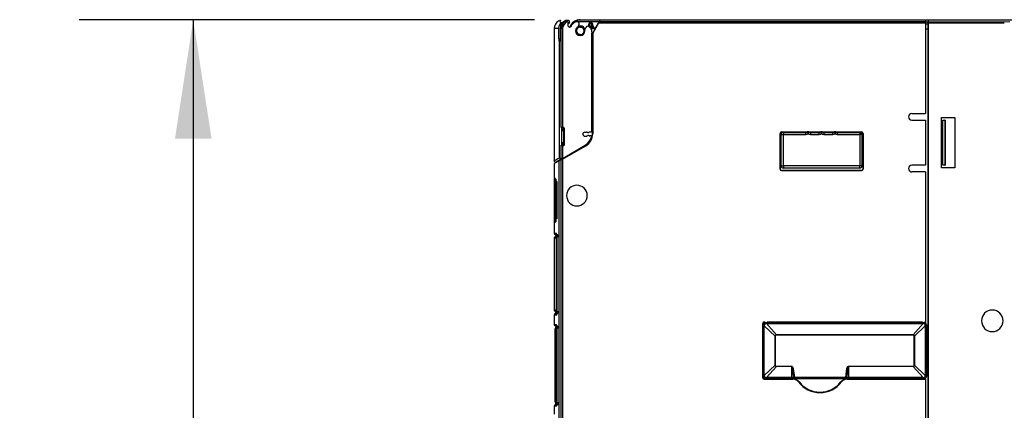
# Model space of a CAD drawing. Header units: millimetres. Extents: x 0 to 2235, y 0 to 1727.
# Tile 22 of 37: x 1292 to 1511, y 703 to 790. Entities that reach past the tile are written whole.
import ezdxf

# ---------------------------------------------------------------- set-up
doc = ezdxf.new("R2010")
doc.units = ezdxf.units.MM
doc.header["$LTSCALE"] = 8
doc.layers.add('DIMENSIONS', color=140, linetype='Continuous', lineweight=25)
doc.styles.add('SLDTEXTSTYLE0', font='TXT', dxfattribs={"width": 0.7})
doc.dimstyles.new('SLDDIMSTYLE1', dxfattribs={"dimtxt": 17.264063, "dimasz": 26.416, "dimexe": 0, "dimexo": 0.0625, "dimgap": 4.316016, "dimtad": 0, "dimtih": 1, "dimtoh": 1, "dimrnd": 1e-09, "dimzin": 4, "dimdsep": 46, "dimtxsty": 'SLDTEXTSTYLE0', "dimsah": 1, "dimcen": 0.09, "dimadec": 0, "dimazin": 1, "dimtfac": 1, "dimtofl": 0, "dimtmove": 0, "dimatfit": 3, "dimfxl": 0, "dimfrac": 2, "dimtolj": 1, "dimtzin": 12, "dimarcsym": 0})

# ---------------------------------------------------------------- blocks, each defined once
blk = doc.blocks.new('_D_11')
at = {"layer": 'DIMENSIONS'}
for p, q in [((1406.27, 789.62), (1304.9, 789.62)), ((1330.3, 789.62), (1330.3, 635.93)), ((1297.47, 604.62), (1291.67, 604.62)), ((1291.67, 604.62), (1291.67, 577.18)), ((1363.14, 604.62), (1368.93, 604.62)), ((1368.93, 604.62), (1368.93, 577.18)), ((1291.67, 577.18), (1297.47, 577.18)), ((1368.93, 577.18), (1363.14, 577.18)), ((1330.3, 419.62), (1330.3, 573.32)), ((1402.47, 419.62), (1304.9, 419.62))]:
    blk.add_line(p, q, dxfattribs=at)
for points in [[(1330.3, 789.62), (1326.24, 763.21), (1334.37, 763.21)], [(1330.3, 419.62), (1334.37, 446.04), (1326.24, 446.04)]]:
    blk.add_solid(points, dxfattribs=at)
at = {"layer": 'DIMENSIONS', "char_height": 16.933, "attachment_point": 1, "style": 'SLDTEXTSTYLE0'}
for s, insert in [('370.0', (1297.47, 630.32)), ('14.57', (1297.47, 599.01))]:
    blk.add_mtext(s, dxfattribs=dict(at, insert=insert))

msp = doc.modelspace()

# ---------------------------------------------------------------- linework, layer by layer
for p, q in [((1411.839, 789.474), (1411.839, 789.474)), ((1411.847, 789.432), (1411.844, 789.45)), ((1412.982, 789.203), (1413.141, 789.453)), ((1413.769, 789.452), (1413.141, 789.453)), ((1413.141, 789.453), (1413.76, 789.452)), ((1413.432, 789.14), (1413.48, 789.14)), ((1413.48, 789.14), (1413.761, 789.414)), ((1413.761, 789.414), (1413.769, 789.452)), ((1414.05, 789.032), (1414.054, 789.055)), ((1414.054, 789.055), (1414.058, 789.075)), ((1415.354, 789.14), (1415.492, 789.209)), ((1416.018, 789.14), (1415.354, 789.14)), ((1420.799, 789.505), (1415.705, 789.505)), ((1415.75, 789.214), (1420.631, 789.214)), ((1416.435, 789.623), (1493.224, 789.623)), ((1418.775, 788.868), (1418.775, 788.973)), ((1420.631, 789.214), (1419.703, 787.606)), ((1420.766, 789.448), (1420.631, 789.214)), ((1420.676, 789.18), (1420.766, 789.448)), ((1493.254, 789.18), (1420.676, 789.18)), ((1420.766, 789.448), (1420.799, 789.505)), ((1493.223, 789.623), (1493.254, 789.18)), ((1493.736, 789.073), (1493.236, 789.073)), ((1493.258, 789.074), (1493.26, 788.733)), ((1493.362, 789.073), (1493.362, 789.623)), ((1493.362, 789.623), (1493.834, 789.623)), ((1493.736, 789.073), (1493.76, 788.733)), ((1493.834, 789.623), (1493.865, 789.178)), ((1493.834, 789.623), (1513.166, 789.623)), ((1493.865, 789.178), (1510.812, 789.18)), ((1510.812, 789.18), (1512.038, 789.21)), ((1410.639, 787.644), (1410.639, 758.257)), ((1411.655, 785.39), (1411.655, 787.64)), ((1411.945, 787.64), (1411.945, 785.39)), ((1412.212, 787.64), (1411.945, 787.64)), ((1412.212, 765.64), (1412.212, 787.64)), ((1412.503, 787.64), (1412.212, 787.64)), ((1412.503, 787.64), (1412.503, 765.64)), ((1413.73, 788.682), (1413.74, 788.698)), ((1413.74, 788.698), (1413.927, 788.871)), ((1413.927, 788.871), (1413.961, 788.888)), ((1415.624, 787.606), (1415.497, 787.606)), ((1415.502, 787.14), (1415.5, 787.14)), ((1417.554, 787.606), (1417.253, 787.606)), ((1417.377, 787.14), (1417.375, 787.14)), ((1417.471, 787.35), (1417.474, 787.317)), ((1418.718, 788.082), (1418.65, 787.989)), ((1418.65, 787.989), (1418.698, 787.907)), ((1418.737, 788.112), (1418.718, 788.082)), ((1418.993, 787.606), (1418.718, 788.082)), ((1418.737, 788.112), (1419.03, 787.606)), ((1418.897, 787.717), (1418.748, 787.769)), ((1419.145, 787.606), (1418.796, 788.211)), ((1418.838, 787.606), (1419.039, 786.595)), ((1419.774, 787.606), (1418.838, 787.606)), ((1418.933, 787.606), (1418.897, 787.717)), ((1419.406, 787.606), (1418.992, 788.324)), ((1419.142, 788.327), (1419.106, 788.325)), ((1419.522, 787.606), (1419.106, 788.325)), ((1419.17, 788.473), (1419.142, 788.327)), ((1419.257, 788.339), (1419.142, 788.327)), ((1419.558, 787.606), (1419.142, 788.327)), ((1419.774, 787.606), (1419.196, 786.607)), ((1420.522, 788.889), (1419.203, 786.605)), ((1419.68, 787.606), (1419.257, 788.339)), ((1493.251, 788.889), (1420.522, 788.889)), ((1493.251, 788.889), (1493.251, 768.773)), ((1493.253, 787.613), (1493.253, 768.773)), ((1493.253, 787.613), (1493.866, 787.613)), ((1493.26, 788.733), (1493.26, 787.613)), ((1493.26, 788.733), (1493.76, 788.733)), ((1493.76, 788.733), (1493.76, 787.613)), ((1493.866, 631.089), (1493.866, 787.613)), ((1493.869, 788.889), (1493.869, 631.087)), ((1510.812, 788.889), (1493.869, 788.889)), ((1411.655, 785.39), (1411.945, 785.39)), ((1411.778, 758.915), (1411.778, 784.704)), ((1419.039, 786.563), (1419.039, 786.595)), ((1419.039, 764.899), (1419.039, 786.563)), ((1419.196, 786.607), (1419.203, 786.605)), ((1419.196, 764.263), (1419.196, 786.607)), ((1419.203, 786.605), (1419.203, 764.263)), ((1490.245, 768.773), (1493.251, 768.773)), ((1490.245, 767.273), (1493.251, 767.273)), ((1493.251, 768.773), (1493.253, 768.773)), ((1493.251, 767.273), (1493.251, 757.273)), ((1493.253, 767.273), (1493.251, 767.273)), ((1493.253, 767.273), (1493.253, 757.273)), ((1496.858, 767.873), (1499.832, 767.873)), ((1496.858, 756.663), (1496.858, 767.873)), ((1496.858, 767.873), (1496.869, 767.862)), ((1496.869, 767.862), (1499.821, 767.862)), ((1496.869, 756.675), (1496.869, 767.862)), ((1497.149, 757.273), (1497.149, 767.273)), ((1497.149, 767.273), (1497.151, 767.273)), ((1497.151, 757.273), (1497.151, 767.273)), ((1497.151, 767.273), (1497.56, 767.273)), ((1497.56, 767.273), (1497.56, 757.273)), ((1497.684, 767.273), (1497.56, 767.273)), ((1497.684, 767.273), (1497.684, 757.273)), ((1499.832, 767.873), (1499.821, 767.862)), ((1499.821, 767.862), (1499.821, 756.675)), ((1499.832, 767.873), (1499.832, 756.663)), ((1412.315, 765.64), (1412.212, 765.64)), ((1412.27, 765.54), (1412.27, 765.482)), ((1412.27, 765.482), (1412.27, 765.157)), ((1412.27, 765.157), (1412.27, 765.016)), ((1412.27, 765.016), (1412.27, 762.264)), ((1412.37, 765.016), (1412.27, 765.016)), ((1412.724, 765.64), (1412.315, 765.64)), ((1412.37, 765.552), (1412.37, 765.228)), ((1412.37, 765.552), (1412.712, 765.552)), ((1412.37, 765.228), (1412.684, 765.228)), ((1412.37, 765.016), (1412.678, 765.016)), ((1412.37, 762.264), (1412.37, 765.016)), ((1412.678, 765.016), (1412.678, 762.264)), ((1412.684, 765.228), (1412.712, 765.552)), ((1412.74, 765.64), (1412.724, 765.64)), ((1412.778, 762.264), (1412.778, 765.016)), ((1412.783, 765.157), (1412.812, 765.482)), ((1412.824, 765.54), (1412.84, 765.54)), ((1412.84, 765.54), (1412.84, 761.74)), ((1417.461, 763.732), (1417.442, 763.732)), ((1417.816, 764.612), (1417.843, 764.613)), ((1418.504, 764.665), (1418.86, 764.7)), ((1418.582, 763.808), (1418.543, 763.807)), ((1418.73, 763.823), (1418.582, 763.808)), ((1419.196, 764.263), (1419.203, 764.263)), ((1460.9, 756.423), (1460.9, 764.323)), ((1460.902, 764.323), (1460.9, 764.323)), ((1460.902, 764.323), (1460.902, 756.423)), ((1461.135, 757.123), (1461.135, 764.073)), ((1461.135, 764.073), (1461.635, 764.073)), ((1461.235, 764.658), (1466.904, 764.658)), ((1461.235, 764.656), (1461.235, 764.658)), ((1466.901, 764.656), (1461.235, 764.656)), ((1461.635, 764.573), (1466.625, 764.573)), ((1461.635, 764.573), (1461.635, 764.073)), ((1461.635, 757.123), (1461.635, 764.073)), ((1461.635, 764.073), (1466.625, 764.073)), ((1466.625, 764.073), (1466.625, 764.573)), ((1466.904, 764.658), (1466.965, 764.706)), ((1467.305, 764.706), (1467.366, 764.658)), ((1467.366, 764.658), (1469.904, 764.658)), ((1469.901, 764.656), (1467.369, 764.656)), ((1467.645, 764.573), (1469.625, 764.573)), ((1467.645, 764.573), (1467.645, 764.073)), ((1467.645, 764.073), (1469.625, 764.073)), ((1469.625, 764.073), (1469.625, 764.573)), ((1469.904, 764.658), (1469.965, 764.706)), ((1470.305, 764.706), (1470.366, 764.658)), ((1470.366, 764.658), (1472.904, 764.658)), ((1472.901, 764.656), (1470.369, 764.656)), ((1470.645, 764.573), (1472.625, 764.573)), ((1470.645, 764.573), (1470.645, 764.073)), ((1470.645, 764.073), (1472.625, 764.073)), ((1472.625, 764.073), (1472.625, 764.573)), ((1472.904, 764.658), (1472.965, 764.706)), ((1473.305, 764.706), (1473.366, 764.658)), ((1473.366, 764.658), (1479.035, 764.658)), ((1479.035, 764.656), (1473.369, 764.656)), ((1473.645, 764.573), (1478.635, 764.573)), ((1473.645, 764.573), (1473.645, 764.073)), ((1473.645, 764.073), (1478.635, 764.073)), ((1478.635, 764.573), (1478.635, 764.073)), ((1478.635, 764.073), (1478.635, 757.123)), ((1479.135, 764.073), (1478.635, 764.073)), ((1479.035, 764.656), (1479.035, 764.658)), ((1479.135, 764.073), (1479.135, 757.123)), ((1479.368, 764.323), (1479.37, 764.323)), ((1479.368, 756.423), (1479.368, 764.323)), ((1479.37, 764.323), (1479.37, 756.423)), ((1412.212, 761.74), (1412.27, 761.74)), ((1412.212, 758.86), (1412.212, 761.74)), ((1412.37, 762.264), (1412.27, 762.264)), ((1412.27, 762.264), (1412.27, 762.123)), ((1412.27, 762.123), (1412.27, 761.799)), ((1412.27, 761.799), (1412.27, 761.74)), ((1412.365, 761.64), (1412.37, 761.64)), ((1412.678, 762.264), (1412.37, 762.264)), ((1412.37, 762.052), (1412.37, 762.264)), ((1412.37, 762.052), (1412.684, 762.052)), ((1412.37, 761.728), (1412.37, 762.052)), ((1412.712, 761.728), (1412.37, 761.728)), ((1412.37, 761.64), (1412.37, 761.728)), ((1412.37, 761.64), (1412.724, 761.64)), ((1412.499, 758.628), (1417.666, 761.611)), ((1417.669, 761.606), (1412.499, 758.621)), ((1412.503, 761.64), (1412.503, 758.834)), ((1412.595, 758.87), (1417.539, 761.724)), ((1412.684, 762.052), (1412.712, 761.728)), ((1412.74, 761.64), (1412.724, 761.64)), ((1412.724, 761.64), (1412.74, 761.64)), ((1412.812, 761.799), (1412.783, 762.123)), ((1412.84, 761.74), (1412.824, 761.74)), ((1417.666, 761.611), (1417.669, 761.606)), ((1411.088, 758), (1412.499, 758.814)), ((1411.932, 758.372), (1411.774, 758.281)), ((1411.774, 567.64), (1411.774, 758.281)), ((1411.907, 758.819), (1412.212, 758.86)), ((1412.499, 758.699), (1411.932, 758.372)), ((1412.208, 758.467), (1411.932, 758.372)), ((1412.208, 567.625), (1412.208, 758.467)), ((1412.499, 758.825), (1412.569, 758.855)), ((1412.499, 758.825), (1412.499, 758.628)), ((1412.499, 758.621), (1412.499, 567.623)), ((1412.595, 758.87), (1412.503, 758.834)), ((1412.569, 758.855), (1412.595, 758.87)), ((1410.635, 757.621), (1410.635, 742.143)), ((1460.902, 756.423), (1460.9, 756.423)), ((1461.135, 757.123), (1461.635, 757.123)), ((1461.235, 756.09), (1461.235, 756.088)), ((1461.235, 756.09), (1479.035, 756.09)), ((1479.035, 756.088), (1461.235, 756.088)), ((1478.635, 757.123), (1461.635, 757.123)), ((1461.635, 757.123), (1461.635, 756.623)), ((1478.635, 756.623), (1461.635, 756.623)), ((1478.635, 756.623), (1478.635, 757.123)), ((1479.035, 756.09), (1479.035, 756.088)), ((1479.368, 756.423), (1479.37, 756.423)), ((1493.251, 757.273), (1490.245, 757.273)), ((1493.253, 757.273), (1493.251, 757.273)), ((1496.869, 756.675), (1496.858, 756.663)), ((1499.832, 756.663), (1496.858, 756.663)), ((1499.821, 756.675), (1496.869, 756.675)), ((1497.149, 757.273), (1497.151, 757.273)), ((1497.56, 757.273), (1497.151, 757.273)), ((1497.56, 757.273), (1497.684, 757.273)), ((1499.832, 756.663), (1499.821, 756.675)), ((1411.016, 754.161), (1410.903, 754.24)), ((1493.251, 755.773), (1490.245, 755.773)), ((1493.251, 755.773), (1493.251, 722.411)), ((1493.253, 755.773), (1493.251, 755.773)), ((1493.253, 755.773), (1493.253, 722.409)), ((1410.704, 745.323), (1410.704, 753.623)), ((1410.704, 753.623), (1410.988, 753.623)), ((1410.988, 745.323), (1410.988, 753.623)), ((1411.232, 753.623), (1410.988, 753.623)), ((1411.232, 753.623), (1411.23, 753.623)), ((1411.232, 753.623), (1411.232, 745.323)), ((1410.704, 745.323), (1410.988, 745.323)), ((1411.055, 745.323), (1410.988, 745.323)), ((1411.232, 745.323), (1411.23, 745.323)), ((1410.635, 742.143), (1411.123, 742.143)), ((1410.635, 741.091), (1410.635, 725.015)), ((1410.635, 741.09), (1411.103, 741.09)), ((1410.918, 741.843), (1411.429, 741.816)), ((1410.919, 741.843), (1411.405, 741.844)), ((1411.103, 741.09), (1411.103, 725.016)), ((1411.23, 741.253), (1411.228, 741.253)), ((1411.23, 741.253), (1411.23, 724.853)), ((1411.103, 725.016), (1410.635, 725.016)), ((1410.635, 723.964), (1410.635, 721.843)), ((1411.123, 723.963), (1410.635, 723.964)), ((1411.429, 724.29), (1410.918, 724.263)), ((1411.405, 724.263), (1410.919, 724.263)), ((1411.23, 724.853), (1411.228, 724.853)), ((1410.635, 721.843), (1411.123, 721.843)), ((1410.918, 721.543), (1411.429, 721.516)), ((1410.919, 721.543), (1411.405, 721.544)), ((1457.033, 710.002), (1457.033, 722.102)), ((1457.033, 722.102), (1457.035, 722.102)), ((1457.035, 722.102), (1457.035, 721.924)), ((1457.035, 721.441), (1457.035, 710.659)), ((1457.159, 721.565), (1457.159, 721.8)), ((1457.159, 721.565), (1457.403, 721.565)), ((1457.159, 710.535), (1457.159, 721.565)), ((1457.342, 722.411), (1457.523, 722.411)), ((1457.342, 722.411), (1457.342, 722.409)), ((1457.522, 722.409), (1457.342, 722.409)), ((1457.422, 721.819), (1457.403, 721.565)), ((1459.781, 719.277), (1457.403, 721.565)), ((1457.403, 710.535), (1457.403, 721.565)), ((1457.878, 722.054), (1457.641, 722.038)), ((1457.659, 722.3), (1457.878, 722.3)), ((1457.878, 722.3), (1457.878, 722.054)), ((1457.878, 722.3), (1492.739, 722.3)), ((1457.878, 722.054), (1460.085, 719.577)), ((1457.878, 722.054), (1492.739, 722.054)), ((1458.014, 722.411), (1492.604, 722.411)), ((1492.602, 722.409), (1458.016, 722.409)), ((1490.533, 719.577), (1492.739, 722.054)), ((1493.214, 721.565), (1490.836, 719.277)), ((1492.739, 722.3), (1492.959, 722.3)), ((1492.739, 722.3), (1492.739, 722.054)), ((1492.977, 722.038), (1492.739, 722.054)), ((1493.094, 722.411), (1493.251, 722.411)), ((1493.253, 722.409), (1493.096, 722.409)), ((1493.214, 721.565), (1493.196, 721.819)), ((1493.214, 721.565), (1493.214, 710.535)), ((1493.459, 721.565), (1493.214, 721.565)), ((1493.251, 722.411), (1493.253, 722.409)), ((1493.459, 721.8), (1493.459, 721.565)), ((1493.459, 721.565), (1493.459, 710.535)), ((1411.169, 720.953), (1410.885, 720.953)), ((1410.886, 720.953), (1410.885, 720.953)), ((1410.886, 704.553), (1410.886, 720.953)), ((1411.169, 704.553), (1411.169, 720.953)), ((1411.169, 720.953), (1411.23, 720.953)), ((1411.23, 720.953), (1411.228, 720.953)), ((1411.23, 720.953), (1411.23, 704.553)), ((1459.781, 712.824), (1459.781, 719.277)), ((1459.837, 719.277), (1459.781, 719.277)), ((1459.837, 719.277), (1459.837, 712.824)), ((1460.085, 719.523), (1460.085, 719.577)), ((1460.085, 719.577), (1490.533, 719.577)), ((1490.533, 719.523), (1460.085, 719.523)), ((1490.533, 719.523), (1490.533, 719.577)), ((1490.781, 712.824), (1490.781, 719.277)), ((1490.781, 719.277), (1490.836, 719.277)), ((1490.836, 719.277), (1490.836, 712.824)), ((1457.403, 710.535), (1459.781, 712.824)), ((1460.085, 712.524), (1457.878, 710.046)), ((1459.837, 712.824), (1459.781, 712.824)), ((1460.085, 712.577), (1463.509, 712.577)), ((1460.085, 712.577), (1460.085, 712.524)), ((1463.509, 712.524), (1460.085, 712.524)), ((1463.509, 712.524), (1463.509, 712.577)), ((1463.509, 710.046), (1463.509, 712.524)), ((1476.109, 712.577), (1476.109, 712.524)), ((1476.109, 712.577), (1490.533, 712.577)), ((1476.109, 712.524), (1476.109, 710.046)), ((1490.533, 712.524), (1476.109, 712.524)), ((1490.533, 712.577), (1490.533, 712.524)), ((1492.739, 710.046), (1490.533, 712.524)), ((1490.781, 712.824), (1490.836, 712.824)), ((1490.836, 712.824), (1493.214, 710.535)), ((1457.035, 710.176), (1457.035, 710.002)), ((1457.159, 710.3), (1457.159, 710.535)), ((1457.159, 710.535), (1457.403, 710.535)), ((1457.403, 710.535), (1457.422, 710.281)), ((1457.641, 710.063), (1457.878, 710.046)), ((1463.509, 710.046), (1457.878, 710.046)), ((1457.878, 709.8), (1457.878, 710.046)), ((1463.509, 709.8), (1463.509, 710.046)), ((1475.53, 710.1), (1464.088, 710.1)), ((1464.088, 710.1), (1464.088, 709.8)), ((1475.53, 709.8), (1475.53, 710.1)), ((1492.739, 710.046), (1476.109, 710.046)), ((1476.109, 709.8), (1476.109, 710.046)), ((1492.739, 710.046), (1492.977, 710.063)), ((1492.739, 710.046), (1492.739, 709.8)), ((1493.196, 710.281), (1493.214, 710.535)), ((1493.459, 710.535), (1493.214, 710.535)), ((1493.459, 710.535), (1493.459, 710.3)), ((1457.033, 710.002), (1457.035, 710.002)), ((1457.336, 709.693), (1457.338, 709.696)), ((1463.549, 709.693), (1457.336, 709.693)), ((1457.338, 709.696), (1463.719, 709.699)), ((1457.878, 709.8), (1457.659, 709.8)), ((1463.509, 709.8), (1457.878, 709.8)), ((1464.088, 709.8), (1463.509, 709.8)), ((1463.719, 709.696), (1463.549, 709.693)), ((1475.53, 709.8), (1464.088, 709.8)), ((1464.976, 709.124), (1465.129, 709.132)), ((1474.456, 709.132), (1474.608, 709.124)), ((1476.109, 709.8), (1475.53, 709.8)), ((1475.865, 709.699), (1493.253, 709.696)), ((1476.035, 709.693), (1475.865, 709.696)), ((1493.251, 709.693), (1476.035, 709.693)), ((1492.739, 709.8), (1476.109, 709.8)), ((1492.959, 709.8), (1492.739, 709.8)), ((1493.253, 709.696), (1493.251, 709.693)), ((1493.251, 709.693), (1493.251, 675.773)), ((1493.253, 709.696), (1493.253, 675.773)), ((1410.635, 703.664), (1410.635, 701.898)), ((1411.123, 703.663), (1410.635, 703.664)), ((1411.429, 703.99), (1410.918, 703.963)), ((1411.405, 703.963), (1410.919, 703.963)), ((1411.23, 704.553), (1411.169, 704.553)), ((1411.23, 704.553), (1411.228, 704.553))]:
    msp.add_line(p, q)
at = {"flags": 128}
for points in [[(1412.982, 789.203), (1412.985, 789.191), (1413.003, 789.18), (1413.033, 789.17), (1413.078, 789.16), (1413.223, 789.145), (1413.432, 789.14)], [(1414.05, 789.032), (1414.022, 788.95), (1413.961, 788.888)], [(1415.705, 789.505), (1415.707, 789.509), (1415.712, 789.514), (1415.735, 789.523)], [(1493.251, 788.889), (1493.252, 788.998), (1493.255, 789.074)], [(1493.255, 789.074), (1493.254, 789.141), (1493.254, 789.18)], [(1411.655, 787.64), (1410.893, 787.64), (1410.639, 787.64)], [(1411.655, 787.64), (1411.752, 788.251), (1412.042, 788.817)], [(1416.439, 787.977), (1416.632, 787.955), (1416.812, 787.889)], [(1418.577, 788.646), (1418.528, 788.566), (1418.512, 788.473)], [(1418.748, 787.769), (1418.673, 787.862), (1418.576, 787.918)], [(1418.748, 787.769), (1418.939, 787.284), (1419.039, 786.563)], [(1418.992, 788.324), (1419.027, 788.395), (1419.038, 788.473)], [(1416.439, 786.303), (1416.245, 786.325), (1416.065, 786.391)], [(1412.37, 765.552), (1412.345, 765.617), (1412.315, 765.64)], [(1412.37, 765.016), (1412.37, 765.074), (1412.37, 765.131), (1412.37, 765.183), (1412.37, 765.228)], [(1412.678, 765.016), (1412.715, 765.016), (1412.746, 765.016), (1412.768, 765.016), (1412.778, 765.016)], [(1412.763, 765.632), (1412.741, 765.637), (1412.718, 765.634)], [(1412.778, 765.016), (1412.779, 765.092), (1412.783, 765.157)], [(1412.812, 765.482), (1412.817, 765.525), (1412.824, 765.54)], [(1467.135, 764.213), (1466.89, 764.109), (1466.625, 764.073)], [(1466.965, 764.706), (1467.043, 764.756), (1467.135, 764.773)], [(1467.135, 764.773), (1467.227, 764.756), (1467.305, 764.706)], [(1467.645, 764.073), (1467.382, 764.109), (1467.135, 764.213)], [(1470.135, 764.213), (1469.89, 764.108), (1469.625, 764.073)], [(1469.965, 764.706), (1470.043, 764.756), (1470.135, 764.773)], [(1470.135, 764.773), (1470.227, 764.756), (1470.305, 764.706)], [(1470.645, 764.073), (1470.382, 764.109), (1470.135, 764.213)], [(1473.135, 764.213), (1472.89, 764.108), (1472.625, 764.073)], [(1472.965, 764.706), (1473.043, 764.756), (1473.135, 764.773)], [(1473.135, 764.773), (1473.227, 764.756), (1473.305, 764.706)], [(1473.645, 764.073), (1473.382, 764.109), (1473.135, 764.213)], [(1412.678, 762.264), (1412.715, 762.264), (1412.746, 762.264), (1412.768, 762.264), (1412.778, 762.264)], [(1412.783, 762.123), (1412.779, 762.188), (1412.778, 762.264)], [(1412.824, 761.74), (1412.817, 761.756), (1412.812, 761.799)], [(1411.774, 758.281), (1410.917, 757.784), (1410.635, 757.621)], [(1410.679, 758.11), (1410.649, 758.182), (1410.638, 758.26)], [(1410.639, 758.26), (1410.662, 758.273), (1410.732, 758.314), (1410.848, 758.38), (1411.011, 758.474), (1411.22, 758.594), (1411.476, 758.741), (1411.778, 758.915)], [(1411.778, 758.915), (1411.778, 758.905), (1411.78, 758.895), (1411.786, 758.877), (1411.811, 758.849), (1411.907, 758.819)], [(1479.135, 757.123), (1479.097, 757.123), (1478.989, 757.123), (1478.826, 757.123), (1478.635, 757.123)], [(1410.896, 744.702), (1410.95, 744.739), (1411.013, 744.785)], [(1410.875, 741.29), (1410.853, 741.29), (1411.32, 741.29)], [(1411.214, 724.816), (1410.853, 724.816), (1410.885, 724.816)], [(1463.509, 712.577), (1463.55, 712.569), (1463.591, 712.545), (1463.673, 712.45), (1463.827, 712.067), (1464.088, 710.1)], [(1463.509, 712.524), (1463.519, 712.522), (1463.529, 712.516), (1463.549, 712.493), (1463.589, 712.403), (1463.738, 711.355), (1463.798, 710.086)], [(1475.53, 710.1), (1475.791, 712.069), (1475.946, 712.451), (1476.026, 712.546), (1476.067, 712.569), (1476.109, 712.577)], [(1475.819, 710.086), (1475.88, 711.355), (1475.956, 712.061), (1476.031, 712.408), (1476.07, 712.495), (1476.089, 712.516), (1476.099, 712.522), (1476.109, 712.524)], [(1463.798, 710.086), (1463.839, 710.088), (1463.905, 710.091), (1463.992, 710.095), (1464.088, 710.1)], [(1410.886, 704.553), (1410.886, 704.553), (1410.886, 704.553), (1410.885, 704.553), (1410.885, 704.553), (1410.885, 704.553), (1410.885, 704.553), (1410.885, 704.553), (1410.885, 704.553)]]:
    msp.add_lwpolyline(points, dxfattribs=at)
for centre, radius, start, end in [((1412.639, 787.64), 2, 119.74526, 180.01694), ((1411.959, 789.199), 0.3, 29.99974, 113.55384), ((1414.932, 790.073), 3.151, 191.73129, 203.48367), ((1413.942, 787.624), 1.997, 113.67046, 179.52807), ((1412.283, 788.638), 0.3, 29.55761, 143.34996), ((1414.196, 787.634), 1.984, 127.72716, 179.83487), ((1414.197, 787.628), 1.694, 116.83311, 179.60622), ((1413.481, 788.851), 0.289, 26.08073, 90.2244), ((1413.457, 788.84), 0.315, 329.97546, 25.89156), ((1413.491, 788.84), 0.285, 330.36301, 29.02342), ((1413.745, 789.102), 0.313, 351.44418, 86.9589), ((1413.764, 789.149), 0.303, 345.89964, 89.06227), ((1416.435, 787.123), 2.5, 106.2602, 159.85693), ((1416.439, 787.14), 2.275, 118.4635, 137), ((1415.7, 788.754), 0.5, 89.99997, 114.57821), ((1415.7, 788.754), 0.5, 50.5023, 89.99997), ((1365.916, 781.664), 50.403, 8.61436, 8.94913), ((1416.435, 787.123), 2.5, 90.00449, 106.2602), ((1415.7, 788.754), 0.5, 360, 50.5023), ((1418.775, 788.473), 0.5, 90, 255.573), ((1418.775, 788.473), 0.5, 344.42701, 90), ((1418.076, 790.372), 2.86, 328.77079, 335.37277), ((1486.163, 788.931), 7.706, 359.68749, 1.84032), ((1414.055, 788.408), 0.425, 164.27457, 322.12605), ((1416.439, 787.14), 3.117, 150.33885, 153.6613), ((1416.439, 787.14), 2.282, 150, 153.82978), ((1414.108, 788.486), 0.409, 330, 352.62445), ((1414.712, 788.408), 0.2, 113.35437, 172.62445), ((1414.464, 788.982), 0.425, 293.35437, 317), ((1416.439, 787.14), 1.05, 117.10458, 180), ((1416.439, 787.14), 1.05, 180, 0), ((1416.439, 787.14), 0.939, 150.25826, 180), ((1416.439, 787.14), 0.939, 180, 0), ((1416.439, 787.14), 0.937, 0, 180), ((1416.439, 787.14), 0.937, 180, 0), ((1416.439, 787.14), 0.995, 27.9183, 152.09301), ((1416.44, 787.138), 0.839, 90.122, 179.87722), ((1416.438, 787.14), 0.836, 179.97629, 243.50774), ((1415.869, 788.253), 0.2, 297.10458, 340.8749), ((1416.439, 787.14), 1.1, 25.05134, 110.63731), ((1412.09, 789.563), 4.2, 340.8749, 347.36922), ((1415.7, 788.754), 0.5, 347.36959, 360), ((1416.437, 787.142), 0.839, 270.12011, 359.87533), ((1416.439, 787.14), 0.836, 359.97935, 63.51081), ((1416.439, 787.14), 0.939, 0, 29.75305), ((1417.671, 787.35), 0.2, 158.34333, 180), ((1416.439, 787.14), 1.05, 0, 9.68325), ((1412.094, 789.565), 5.8, 338.34333, 342.96352), ((1418.118, 787.719), 0.5, 23.49822, 162.96324), ((1418.775, 788.473), 0.395, 90, 180), ((1418.775, 788.473), 0.395, 180, 261.68143), ((1418.775, 788.473), 0.363, 335.93187, 264.06815), ((1418.774, 788.472), 0.262, 179.79977, 274.76152), ((1418.614, 787.621), 0.3, 18.72146, 97.14004), ((1418.775, 788.474), 0.263, 359.79188, 139.04675), ((1412.665, 791.764), 7.087, 328.97589, 329.90302), ((1418.775, 788.473), 0.395, 360, 90), ((1418.98, 795.411), 7.087, 270.097, 271.02412), ((1412.878, 785.256), 1.231, 173.73358, 206.61098), ((1411.074, 785.24), 0.884, 322.72222, 9.78675), ((1490.245, 768.023), 0.75, 90, 270), ((1412.37, 765.54), 0.1, 123.21161, 180), ((1412.357, 765.464), 0.0892, 82.02218, 168.59628), ((1412.358, 765.14), 0.0892, 81.97367, 168.5843), ((1415.341, 765.058), 2.663, 176.33266, 180.89927), ((1412.69, 765.132), 0.0963, 15.29748, 93.98391), ((1412.988, 765.558), 0.276, 162.73888, 181.23109), ((1412.719, 765.456), 0.0964, 15.29163, 93.97491), ((1412.724, 765.54), 0.0998, 359.89143, 89.89065), ((1412.741, 765.541), 0.0991, 359.46281, 90.75547), ((1418.839, 764.899), 0.2, 276.15892, 0), ((1417.442, 764.162), 0.43, 92.5, 270), ((1416.439, 787.14), 22.57, 272.5, 273.5), ((1416.439, 787.14), 23.43, 272.5, 273.5), ((1416.039, 764.322), 3, 300.00132, 345.5503), ((1416.135, 764.263), 3.061, 300, 0), ((1416.135, 764.263), 3.068, 300, 0), ((1417.843, 764.183), 0.43, 60.49095, 90), ((1417.843, 764.183), 0.43, 273.5, 308.34071), ((1418.153, 764.731), 0.2, 240.49095, 308.09186), ((1418.233, 763.688), 0.2, 60.49095, 128.0835), ((1418.543, 764.237), 0.43, 95.25, 128.33682), ((1418.543, 764.237), 0.43, 240.49095, 270), ((1418.75, 763.623), 0.2, 0, 95.61351), ((1418.75, 763.623), 0.2, 345.5503, 0), ((1461.235, 764.323), 0.335, 90, 180), ((1461.235, 764.323), 0.333, 90, 180), ((1461.635, 764.073), 0.5, 90, 180), ((1466.625, 765.073), 0.5, 270, 303.8818), ((1464.533, 763.593), 2.675, 13.40171, 24.60226), ((1469.781, 763.578), 2.722, 155.49476, 166.50128), ((1467.645, 765.073), 0.5, 236.1182, 270), ((1469.625, 765.073), 0.5, 270, 303.8818), ((1467.533, 763.593), 2.675, 13.40174, 24.60225), ((1472.789, 763.575), 2.73, 155.51147, 166.48457), ((1470.645, 765.073), 0.5, 236.1182, 270), ((1472.625, 765.073), 0.5, 270, 303.8818), ((1470.533, 763.593), 2.675, 13.40174, 24.60225), ((1475.782, 763.578), 2.722, 155.49516, 166.50089), ((1473.645, 765.073), 0.5, 236.1182, 270), ((1478.635, 764.073), 0.5, 360, 90), ((1479.035, 764.323), 0.335, 0, 90), ((1479.035, 764.323), 0.333, 0, 90), ((1412.368, 761.812), 0.172, 204.74897, 268.76866), ((1412.358, 762.141), 0.0893, 191.42296, 278.04902), ((1412.358, 761.816), 0.0893, 191.42109, 278.04915), ((1412.37, 761.74), 0.1, 180, 270), ((1415.341, 762.223), 2.663, 179.10064, 183.66735), ((1412.69, 762.148), 0.0963, 266.02361, 344.7156), ((1412.719, 761.824), 0.0963, 266.0154, 344.71027), ((1412.988, 761.722), 0.276, 178.76837, 197.27281), ((1412.724, 761.74), 0.0998, 270.11411, 0.109), ((1412.741, 761.739), 0.0991, 269.25012, 0.53143), ((1410.95, 761.189), 2.999, 294.80017, 301.086), ((1412.594, 761.463), 2.63, 261.66084, 268.01909), ((1410.938, 758.26), 0.3, 210.00165, 299.99516), ((1461.235, 756.423), 0.335, 180, 270), ((1461.235, 756.423), 0.333, 180, 270), ((1461.635, 757.123), 0.5, 180, 270), ((1478.635, 757.123), 0.5, 270, 360), ((1479.035, 756.423), 0.335, 270, 0), ((1479.035, 756.423), 0.333, 270, 0), ((1490.245, 756.523), 0.75, 90, 270), ((1414.945, 753.857), 4.248, 171.30136, 183.15274), ((1411.047, 754.504), 0.301, 180.85699, 266.93157), ((1416.304, 753.666), 5.316, 175.42943, 180.46276), ((1411.199, 754.105), 0.195, 149.6596, 184.50935), ((1415.685, 750.523), 2.3, 0, 180), ((1415.685, 750.523), 2.3, 180, 0), ((1415.036, 745.094), 4.338, 176.97111, 188.57505), ((1416.304, 745.28), 5.316, 179.53727, 184.57058), ((1411.047, 744.443), 0.3, 93.04271, 179.16169), ((1411.199, 744.841), 0.195, 175.4902, 210.34121), ((1410.935, 742.143), 0.3, 179.52713, 267.00806), ((1410.835, 741.09), 0.2, 135.04746, 180.56608), ((1410.835, 741.09), 0.2, 89.51394, 135.04709), ((1411.024, 741.072), 0.218, 110.38576, 175.43036), ((1411.494, 741.297), 0.607, 140.69839, 184.1147), ((1411.332, 741.061), 0.231, 111.32955, 172.72892), ((1408.816, 741.414), 2.419, 356.1852, 17.54046), ((1409.208, 741.373), 1.965, 356.49722, 12.49393), ((1411.88, 741.298), 0.65, 143.41992, 183.94465), ((1410.393, 741.356), 1.123, 354.75883, 25.74346), ((1410.835, 725.016), 0.2, 179.45694, 224.96603), ((1410.935, 723.964), 0.3, 92.49959, 180.48601), ((1410.835, 725.016), 0.2, 224.96626, 270.48571), ((1411.024, 725.034), 0.218, 184.62173, 249.59888), ((1411.458, 724.804), 0.572, 175.10463, 220.17655), ((1411.332, 725.046), 0.231, 187.29517, 248.61885), ((1409.385, 724.624), 1.86, 339.19015, 7.08364), ((1409.211, 724.733), 1.962, 347.49202, 3.51222), ((1411.881, 724.809), 0.652, 176.12307, 216.54769), ((1410.595, 724.714), 0.928, 330.87989, 8.61692), ((1508.135, 722.672), 2.4, 0, 180), ((1410.935, 721.843), 0.3, 179.52713, 267.00806), ((1411.494, 720.997), 0.607, 140.69839, 184.1147), ((1408.816, 721.114), 2.419, 356.1852, 17.54046), ((1409.208, 721.073), 1.965, 356.49722, 12.49393), ((1411.88, 720.998), 0.65, 143.41992, 183.94465), ((1410.393, 721.056), 1.123, 354.75883, 25.74346), ((1457.342, 722.102), 0.309, 90, 179.99801), ((1457.342, 722.102), 0.307, 90, 180), ((1457.659, 721.8), 0.5, 90.00016, 180), ((1457.362, 720.828), 0.993, 86.53766, 101.78283), ((1457.654, 721.805), 0.233, 93.24668, 176.56064), ((1458.687, 722.098), 1.047, 168.854, 183.27723), ((1491.931, 722.098), 1.047, 356.72343, 11.1455), ((1492.959, 721.8), 0.5, 0.00017, 90), ((1492.964, 721.805), 0.233, 3.43951, 86.75346), ((1493.256, 720.828), 0.993, 78.21741, 93.4623), ((1508.135, 722.672), 2.4, 180, 0), ((1460.136, 719.222), 0.359, 98.11059, 171.17443), ((1460.09, 719.27), 0.254, 91.17647, 178.40353), ((1490.482, 719.222), 0.358, 8.77873, 81.93642), ((1490.527, 719.27), 0.254, 1.60003, 88.81997), ((1460.136, 712.879), 0.359, 188.8913, 261.82384), ((1460.09, 712.831), 0.254, 181.60004, 268.81997), ((1490.527, 712.831), 0.254, 271.17634, 358.40363), ((1490.482, 712.879), 0.359, 278.11058, 351.17442), ((1457.362, 711.272), 0.993, 258.21742, 273.4623), ((1457.659, 710.3), 0.5, 180, 270), ((1457.654, 710.295), 0.233, 183.43948, 266.75346), ((1458.687, 710.003), 1.047, 176.7228, 191.14591), ((1463.555, 710.784), 0.739, 266.38507, 289.20194), ((1464.093, 710.094), 0.294, 181.61636, 269.09939), ((1473.123, 657.453), 52.703, 87.06778, 87.38294), ((1475.527, 710.093), 0.293, 270.58718, 358.69692), ((1476.062, 710.781), 0.736, 250.76001, 273.65279), ((1492.959, 710.3), 0.5, 270.00017, 0), ((1491.931, 710.003), 1.047, 348.854, 3.27723), ((1492.964, 710.295), 0.233, 273.24669, 356.56064), ((1493.256, 711.272), 0.993, 266.53766, 281.78283), ((1457.342, 710.002), 0.309, 180, 268.93988), ((1457.342, 710.002), 0.307, 180, 269.20571), ((1463.658, 707.909), 1.792, 42.67901, 93.49057), ((1463.834, 707.947), 1.755, 42.4507, 93.73323), ((1469.792, 712.702), 6, 216.61013, 270), ((1469.792, 712.702), 5.873, 217.43658, 270), ((1469.792, 712.702), 5.873, 270, 322.5641), ((1469.792, 712.702), 6, 270, 323.39069), ((1475.751, 707.946), 1.756, 86.28193, 137.53365), ((1475.902, 707.967), 1.736, 85.62343, 138.20314), ((1410.935, 703.664), 0.3, 92.49959, 180.48601), ((1411.458, 704.504), 0.572, 175.10463, 220.17655), ((1409.385, 704.324), 1.86, 339.19015, 7.08364), ((1409.211, 704.433), 1.962, 347.49202, 3.51222), ((1411.881, 704.509), 0.652, 176.12307, 216.54769), ((1410.595, 704.414), 0.928, 330.87989, 8.61692)]:
    msp.add_arc(centre, radius, start, end)

# ---------------------------------------------------------------- dimensions: what is measured, and where the dimension line sits
at = {"layer": 'DIMENSIONS'}
dim = msp.add_linear_dim(base=(1330.304, 419.623), p1=(1416.435, 789.623), p2=(1412.635, 419.623), angle=270.00001, dimstyle='SLDDIMSTYLE1', dxfattribs=at)
dim.commit()
dim.dimension.update_dxf_attribs({"geometry": '_D_11', "text_midpoint": (1330.304, 604.623), "dimtype": 160})

doc.saveas('drawing.dxf')
